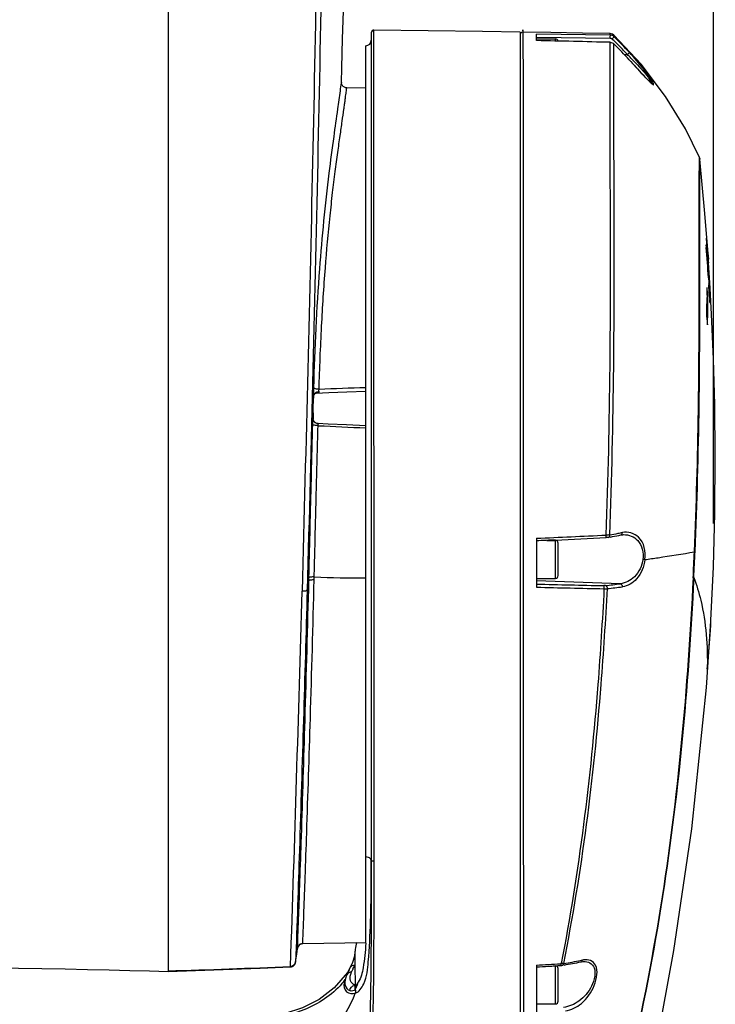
# Model space of a CAD drawing. Header units: millimetres. Extents: x 5828 to 6704, y 123 to 421.
# Tile 215 of 256: x 6452.21 to 6458.63, y 240.87 to 249.95. Entities that reach past the tile are written whole.
import ezdxf

# ---------------------------------------------------------------- set-up
doc = ezdxf.new("R2010")
doc.units = ezdxf.units.MM
doc.layers.add('外形图', color=7, linetype='Continuous')
doc.layers.add('尺寸标注', color=7, linetype='Continuous')
doc.styles.add('微软雅黑', font='msyh.ttc', dxfattribs={"height": 1.5})
doc.dimstyles.new('尺寸标注_1_20比例', dxfattribs={"dimtxt": 1.5, "dimasz": 1.25, "dimexe": 0.5, "dimexo": 0.4, "dimgap": 0.5, "dimtad": 1, "dimdec": 1, "dimlfac": 20, "dimdsep": 46, "dimtxsty": '微软雅黑', "dimcen": 0.09, "dimadec": 0, "dimazin": 0, "dimtp": 0.01, "dimtm": 0.01, "dimtfac": 1, "dimtdec": 1, "dimtofl": 0, "dimtmove": 0, "dimatfit": 3, "dimfxl": 1, "dimtolj": 1, "dimarcsym": 0})

# ---------------------------------------------------------------- blocks, each defined once
blk = doc.blocks.new('*D1095')
at = {"layer": 'Defpoints', "color": 0}
for p in [(6458.6099, 287.4405), (6445.5413, 244.9578), (6458.6099, 244.9009)]:
    blk.add_point(p, dxfattribs=at)
at = {"layer": '尺寸标注', "color": 0, "lineweight": -2}
for p, q in [((6445.5413, 245.3578), (6445.5413, 287.9405)), ((6458.6099, 245.3009), (6458.6099, 287.9405)), ((6446.7913, 287.4405), (6457.3599, 287.4405))]:
    blk.add_line(p, q, dxfattribs=at)
at = {"layer": '尺寸标注', "color": 0}
for points in [[(6446.7913, 287.6488), (6446.7913, 287.2322), (6445.5413, 287.4405)], [(6457.3599, 287.2322), (6457.3599, 287.6488), (6458.6099, 287.4405)]]:
    blk.add_solid(points, dxfattribs=at)
at = {"layer": '尺寸标注', "color": 0, "insert": (6451.8537, 288.7121), "char_height": 1.5, "attachment_point": 5, "style": '微软雅黑'}
blk.add_mtext('\\A1;{\\fAlibaba PuHuiTi 3.0 55 Regular|b0|i0|c134|p18;260}', dxfattribs=at)

msp = doc.modelspace()

# ---------------------------------------------------------------- linework, layer by layer
at = {"layer": '外形图', "linetype": 'ByBlock'}
for p, q in [((6453.5766, 267.1907), (6453.5766, 241.1694)), ((6455.4516, 249.825), (6455.4515, 242.012)), ((6455.478, 242.1849), (6455.4769, 249.85)), ((6456.8266, 249.8323), (6456.8266, 237.5193)), ((6457.1094, 249.828), (6456.852, 249.8319)), ((6457.6569, 249.8048), (6456.9766, 249.8142)), ((6456.9766, 249.7541), (6456.9766, 249.8141)), ((6456.9766, 249.7858), (6457.6573, 249.7765)), ((6456.9766, 249.7693), (6457.1516, 249.7693)), ((6457.1516, 249.7505), (6457.1516, 249.7693)), ((6457.6566, 249.7382), (6457.6565, 249.7377)), ((6457.6569, 249.8047), (6457.657, 249.8189)), ((6457.6762, 249.8147), (6457.657, 249.8189)), ((6457.691, 249.8047), (6457.6762, 249.8147)), ((6457.6909, 249.7907), (6457.691, 249.8048)), ((6457.9408, 249.5359), (6457.691, 249.8048)), ((6455.4016, 241.4287), (6455.4016, 249.7069)), ((6457.6906, 249.7238), (6457.6906, 249.7235)), ((6457.7873, 249.6251), (6457.8154, 249.6252)), ((6457.8321, 249.5769), (6457.8321, 249.5765)), ((6457.8781, 249.5264), (6457.8321, 249.5769)), ((6457.9283, 249.4717), (6457.8781, 249.5264)), ((6458.1671, 249.237), (6457.9408, 249.5359)), ((6455.1765, 249.3641), (6455.1763, 249.3675)), ((6455.4016, 249.3153), (6455.2254, 249.3184)), ((6458.4795, 248.6653), (6458.4796, 248.6761)), ((6458.5306, 248.1598), (6458.4837, 248.661)), ((6458.5591, 247.7884), (6458.5306, 248.1598)), ((6458.5437, 247.9311), (6458.5433, 247.9259)), ((6458.5443, 247.847), (6458.5424, 247.8688)), ((6458.5497, 247.851), (6458.547, 247.8511)), ((6458.5503, 247.8697), (6458.5501, 247.8719)), ((6458.5534, 247.7614), (6458.5535, 247.7592)), ((6458.5535, 247.7594), (6458.5554, 247.7594)), ((6458.5535, 247.7592), (6458.5544, 247.7476)), ((6458.5544, 247.7476), (6458.5548, 247.7515)), ((6458.5585, 247.7961), (6458.5586, 247.7944)), ((6458.5586, 247.7944), (6458.5605, 247.7674)), ((6458.5609, 247.7267), (6458.5601, 247.7389)), ((6458.5605, 247.7674), (6458.5624, 247.7387)), ((6458.5612, 247.7026), (6458.5618, 247.6913)), ((6458.5644, 247.7102), (6458.5649, 247.7033)), ((6458.5729, 247.5648), (6458.5649, 247.7033)), ((6458.5639, 247.5672), (6458.564, 247.5654)), ((6458.564, 247.5655), (6458.5663, 247.5656)), ((6458.564, 247.5654), (6458.5661, 247.5372)), ((6458.5691, 247.5651), (6458.5707, 247.5378)), ((6458.5722, 247.538), (6458.5711, 247.5577)), ((6458.5672, 247.4785), (6458.5656, 247.4988)), ((6458.5661, 247.5372), (6458.5679, 247.5119)), ((6458.5707, 247.5378), (6458.5713, 247.5265)), ((6458.5713, 247.5265), (6458.5715, 247.5231)), ((6458.5715, 247.5231), (6458.5729, 247.4999)), ((6458.5731, 247.523), (6458.5722, 247.538)), ((6458.5741, 247.4795), (6458.5778, 247.4794)), ((6458.5748, 247.4681), (6458.5749, 247.4653)), ((6458.5778, 247.4794), (6458.5761, 247.5079)), ((6458.5784, 247.4548), (6458.5778, 247.4794)), ((6458.5921, 247.2317), (6458.5784, 247.4683)), ((6458.5502, 247.4052), (6458.5575, 247.4052)), ((6458.5503, 247.4052), (6458.5502, 247.3846)), ((6458.5682, 247.4267), (6458.572, 247.4268)), ((6458.5683, 247.4262), (6458.5688, 247.4196)), ((6458.5772, 247.427), (6458.5786, 247.4058)), ((6458.556, 247.203), (6458.5563, 247.2211)), ((6454.9223, 246.4825), (6454.9226, 246.486)), ((6454.9235, 246.4868), (6454.9244, 246.4888)), ((6454.9426, 246.5036), (6454.9428, 246.5037)), ((6454.9163, 246.2639), (6454.9163, 246.266)), ((6454.9165, 246.2646), (6454.9164, 246.266)), ((6454.917, 246.2599), (6454.9165, 246.2646)), ((6457.6202, 245.1934), (6457.6179, 245.1933)), ((6457.7546, 245.1943), (6457.7548, 245.1944)), ((6456.9766, 245.164), (6456.9766, 244.7131)), ((6457.0722, 245.1443), (6457.1516, 245.1443)), ((6457.1516, 244.7943), (6457.1516, 245.1443)), ((6457.1766, 244.8193), (6457.1766, 245.1193)), ((6457.6564, 245.175), (6457.6387, 245.1717)), ((6454.8759, 244.7738), (6454.8766, 244.8015)), ((6456.9766, 244.7943), (6457.1516, 244.7943)), ((6457.7502, 244.7446), (6456.9766, 244.7713)), ((6458.586, 244.3984), (6458.5864, 244.4042)), ((6454.7638, 241.3282), (6454.7704, 241.3794)), ((6454.7704, 241.3795), (6454.7709, 241.3823)), ((6454.7704, 241.3794), (6454.7706, 241.3823)), ((6454.7709, 241.3823), (6454.7717, 241.3861)), ((6454.8193, 241.4256), (6455.4016, 241.4368)), ((6454.8193, 241.4257), (6455.4016, 241.4368)), ((6454.7539, 241.2543), (6454.7638, 241.3282)), ((6455.3017, 241.3556), (6455.3015, 241.3513)), ((6454.7068, 241.2155), (6454.7067, 241.211)), ((6454.7541, 241.2587), (6454.7539, 241.2543)), ((6455.2563, 241.2046), (6455.2319, 241.1582)), ((6455.2474, 241.1829), (6455.2579, 241.2041)), ((6455.279, 241.2521), (6455.2579, 241.2041)), ((6455.3016, 241.2301), (6455.3017, 241.038)), ((6456.9766, 241.2268), (6456.9766, 240.7929)), ((6457.13, 241.2193), (6457.1516, 241.2193)), ((6457.1516, 240.8693), (6457.1516, 241.2193)), ((6457.2038, 241.2406), (6457.1992, 241.2404)), ((6457.2002, 241.2238), (6457.2111, 241.2248)), ((6457.2127, 241.2406), (6457.2038, 241.2406)), ((6457.2111, 241.2248), (6457.2152, 241.2254)), ((6457.2305, 241.2281), (6457.2151, 241.2254)), ((6457.2151, 241.2254), (6457.2152, 241.2254)), ((6457.4077, 241.2594), (6457.4097, 241.2594)), ((6453.5766, 241.1746), (6453.5766, 241.1755)), ((6455.2238, 241.1335), (6455.2146, 241.1042)), ((6455.2251, 241.1368), (6455.2238, 241.1335)), ((6457.1766, 240.8943), (6457.1766, 241.1943)), ((6455.202, 241.0658), (6455.2019, 241.0652)), ((6455.2086, 241.0676), (6455.2086, 241.067)), ((6455.2134, 241.0974), (6455.2116, 241.0946)), ((6455.3012, 241.0301), (6455.3002, 241.0208)), ((6455.3002, 241.0293), (6455.3012, 241.0301)), ((6456.9766, 240.8693), (6457.1516, 240.8693))]:
    msp.add_line(p, q, dxfattribs=at)
for points in [[(6455.1763, 249.3675), (6455.1801, 249.5042), (6455.1877, 249.7687), (6455.1955, 250.0256)], [(6455.4769, 249.85), (6455.4696, 249.849), (6455.4603, 249.8439), (6455.4539, 249.8354), (6455.4516, 249.825)], [(6456.8266, 249.8323), (6456.4783, 249.8374), (6455.4769, 249.85)], [(6456.852, 249.8319), (6456.8484, 249.8317), (6456.8373, 249.8274), (6456.8295, 249.8185)], [(6457.6569, 249.8189), (6457.3994, 249.8233), (6457.1094, 249.828)], [(6457.6566, 249.7382), (6457.4459, 249.7434), (6457.2025, 249.7493), (6456.9766, 249.7545)], [(6457.6573, 249.7765), (6457.6632, 249.7757), (6457.6691, 249.7733), (6457.6743, 249.7694)], [(6458.0432, 249.3559), (6458.0429, 249.3561), (6458.0391, 249.359), (6458.0325, 249.3645), (6458.0237, 249.3725), (6458.0129, 249.3829), (6458.0002, 249.3956), (6457.9855, 249.4108), (6457.9686, 249.4285), (6457.9496, 249.4487), (6457.9283, 249.4717)], [(6455.2254, 249.3184), (6455.2222, 249.3186), (6455.2157, 249.3195), (6455.2094, 249.3213), (6455.2035, 249.3239), (6455.1981, 249.3271), (6455.1934, 249.3307), (6455.1893, 249.3347), (6455.186, 249.3388), (6455.1833, 249.3428), (6455.1812, 249.3467), (6455.1797, 249.3502), (6455.1786, 249.3533), (6455.1779, 249.3559), (6455.1773, 249.3582), (6455.177, 249.3602), (6455.1767, 249.3618), (6455.1766, 249.3631), (6455.1765, 249.3641)], [(6458.4796, 248.6761), (6458.3498, 248.9387), (6458.1671, 249.237)], [(6458.4836, 248.661), (6458.4834, 248.663), (6458.4823, 248.6683), (6458.4804, 248.6742), (6458.4796, 248.6761)], [(6458.5864, 244.4042), (6458.6099, 244.9009), (6458.6229, 245.3962), (6458.6263, 245.9198), (6458.6207, 246.3983), (6458.6094, 246.8152), (6458.5921, 247.2317)], [(6454.9158, 246.3193), (6454.9158, 246.3355), (6454.916, 246.3551), (6454.9164, 246.3744), (6454.917, 246.3934), (6454.9177, 246.4118), (6454.9186, 246.4296), (6454.9196, 246.4466), (6454.9208, 246.4627), (6454.922, 246.4777), (6454.9225, 246.4825)], [(6454.9225, 246.4825), (6454.9226, 246.4834), (6454.923, 246.4849), (6454.9235, 246.4868)], [(6454.9244, 246.4888), (6454.9255, 246.4909), (6454.9269, 246.4931), (6454.9286, 246.4952), (6454.9305, 246.4972), (6454.9327, 246.4991), (6454.9351, 246.5007), (6454.9374, 246.502), (6454.9396, 246.5029), (6454.9412, 246.5034), (6454.9423, 246.5036), (6454.9426, 246.5036)], [(6454.9428, 246.5037), (6455.059, 246.508), (6455.227, 246.5141), (6455.4016, 246.5201)], [(6454.9164, 246.266), (6454.916, 246.2856), (6454.9158, 246.304), (6454.9158, 246.3193)], [(6454.9592, 246.222), (6454.9577, 246.2221), (6454.9534, 246.2227), (6454.9488, 246.2238), (6454.944, 246.2256), (6454.9392, 246.228), (6454.9346, 246.2311), (6454.9302, 246.2349), (6454.9262, 246.2393), (6454.9228, 246.2442), (6454.9201, 246.2494), (6454.9182, 246.2548), (6454.917, 246.2599)], [(6455.4016, 246.2018), (6455.224, 246.2097), (6455.0528, 246.2176), (6454.9592, 246.222)], [(6457.7546, 245.1943), (6457.7743, 245.1971), (6457.7802, 245.1974)], [(6457.6387, 245.1716), (6457.6323, 245.1706), (6457.6257, 245.1699), (6457.6191, 245.1695)], [(6457.6133, 244.7276), (6457.6089, 244.7272), (6457.6034, 244.727), (6457.5974, 244.727)], [(6457.5818, 238.2317), (6457.7664, 238.9929), (6458.0408, 240.253), (6458.245, 241.3627), (6458.4094, 242.4842), (6458.544, 243.788), (6458.586, 244.3984)], [(6454.7717, 241.3861), (6454.7729, 241.3904), (6454.7746, 241.3946), (6454.7766, 241.3988), (6454.779, 241.4029), (6454.7819, 241.4069), (6454.7853, 241.4107), (6454.789, 241.4142), (6454.7932, 241.4173), (6454.7977, 241.42), (6454.8025, 241.4222), (6454.8073, 241.4239), (6454.8122, 241.425), (6454.8172, 241.4255), (6454.8193, 241.4256)], [(6455.3016, 241.3513), (6455.2961, 241.3081), (6455.279, 241.2521)], [(6451.9766, 241.2042), (6452.1961, 241.2001), (6452.413, 241.1959), (6452.6258, 241.1916), (6452.833, 241.1872), (6453.0332, 241.1827), (6453.2249, 241.1782), (6453.4065, 241.1737), (6453.5766, 241.1693)], [(6453.5766, 241.1693), (6453.999, 241.1823), (6454.4257, 241.1986), (6454.7067, 241.211)], [(6454.7067, 241.211), (6454.7085, 241.2112), (6454.7115, 241.2115), (6454.7144, 241.212), (6454.7172, 241.2127), (6454.7199, 241.2135), (6454.7225, 241.2144), (6454.7249, 241.2154), (6454.7273, 241.2166), (6454.7296, 241.2178), (6454.7318, 241.2192), (6454.7338, 241.2206), (6454.7358, 241.2221), (6454.7376, 241.2237), (6454.7393, 241.2253), (6454.741, 241.227), (6454.7425, 241.2287), (6454.7439, 241.2304), (6454.7452, 241.2322), (6454.7465, 241.234), (6454.7476, 241.2359), (6454.7486, 241.2377), (6454.7495, 241.2395), (6454.7503, 241.2414), (6454.7511, 241.2432), (6454.7517, 241.245), (6454.7523, 241.2468), (6454.7528, 241.2485), (6454.7532, 241.2502), (6454.7535, 241.2518), (6454.7537, 241.2531), (6454.7539, 241.2543)], [(6457.228, 241.2417), (6457.2208, 241.241), (6457.2127, 241.2406)], [(6457.3861, 241.2566), (6457.3903, 241.2574), (6457.4077, 241.2594)], [(6455.2319, 241.1582), (6455.1108, 241.0161), (6454.9707, 240.9109), (6454.8159, 240.8341), (6454.6487, 240.7784), (6454.4687, 240.7382), (6454.2761, 240.7099), (6454.0693, 240.6903), (6453.8485, 240.6768), (6453.616, 240.667), (6453.5766, 240.6656)], [(6455.2474, 241.1829), (6455.2342, 241.156), (6455.2251, 241.1368)], [(6455.2146, 241.1042), (6455.2089, 241.0714), (6455.2086, 241.067)], [(6455.3002, 241.0208), (6455.3011, 241.0114), (6455.3038, 241.0025)]]:
    msp.add_lwpolyline(points, dxfattribs=at)
for centre, radius, start, end in [((6455.4016, 249.757), 0.05, 270, 0), ((6451.8129, 21.0492), 228.7632, 88.53625, 88.706556), ((6457.1516, 249.7443), 0.025, 13.19571, 90), ((6455.1776, 247.1849), 3.5935, 45.29469, 45.98997), ((6455.1771, 247.1885), 3.618, 42.77107, 45.98902), ((6455.1773, 247.1846), 3.5939, 44.93874, 45.2947), ((6455.1159, 247.1027), 3.6741, 42.33059, 45.51167), ((6455.1159, 247.1024), 3.6741, 42.33062, 45.51171), ((6455.1789, 247.1862), 3.5917, 42.77134, 44.9386), ((6456.1668, 247.933), 2.3625, 44.62946, 45.74665), ((6457.915, 249.2951), 0.154, 26.78436, 27.2993), ((6436.126, 245.9079), 22.4992, 4.22913, 4.94343), ((6436.0296, 245.9409), 22.5952, 4.12323, 4.83905), ((6463.5423, 248.1814), 5.0063, 183.62738, 183.99576), ((6455.5967, 247.6239), 2.9638, 4.79877, 5.4264), ((6470.2401, 248.6493), 11.7204, 183.99559, 184.34452), ((6453.1026, 247.4106), 5.467, 4.63068, 4.81634), ((6457.1964, 247.7097), 1.361, 4.80659, 5.48345), ((6451.9861, 247.3202), 6.5871, 4.42979, 4.63088), ((6454.6347, 247.4965), 3.9316, 4.00689, 4.77439), ((6452.4155, 247.3328), 6.1568, 3.78432, 4.08381), ((6450.3701, 247.1992), 8.2065, 3.51715, 3.77257), ((6457.8523, 247.7391), 0.7084, 3.47203, 3.98328), ((6451.4005, 247.259), 7.178, 3.60429, 3.83244), ((6447.3005, 246.9787), 11.2852, 3.53482, 3.80035), ((6424.4046, 245.6545), 34.218, 3.20076, 3.41249), ((6434.1526, 246.191), 24.4567, 3.20355, 3.47778), ((6444.9404, 246.582), 13.6614, 4.01043, 4.12865), ((6452.4818, 247.1385), 6.1055, 3.74869, 4.00326), ((6449.2564, 247.4554), 9.294, 359.69069, 0.13452), ((6457.6372, 247.4966), 0.9283, 358.20276, 358.78496), ((6468.5929, 248.2039), 10.0548, 184.19996, 184.43611), ((6454.2802, 247.205), 4.2987, 3.77999, 4.09378), ((6449.0136, 246.8679), 9.5782, 3.87367, 4.00834), ((6455.554, 247.2894), 3.0221, 3.37523, 3.77474), ((6451.5217, 247.0366), 7.0644, 3.50817, 3.88294), ((6453.4638, 247.1557), 5.1187, 3.06895, 3.50817), ((6448.4799, 246.8766), 10.1159, 3.57784, 3.74699), ((6450.1656, 247.4474), 8.3848, 358.33085, 359.57069), ((6449.4659, 247.3728), 9.0917, 359.04357, 0.20417), ((6456.6608, 247.4235), 1.9178, 0.20174, 0.9358), ((6456.7328, 247.4238), 1.8458, 359.44209, 0.20172), ((6450.3598, 247.3588), 8.1977, 358.40881, 358.91089), ((6454.9373, 246.6472), 0.1436, 272.18744, 272.84696), ((6458.8356, 144.962), 101.6486, 91.935946, 92.179415), ((6457.2522, 246.3199), 2.3366, 180.01294, 181.32154), ((6454.9684, 246.2748), 0.0559, 258.82545, 265.12785), ((6459.8211, 347.5062), 101.4206, 267.253165, 267.502532), ((6450.8602, 385.4481), 140.4175, 272.496536, 272.758488), ((6455.8523, 254.7184), 9.6922, 280.70436, 281.17166), ((6455.903, 254.3661), 9.3568, 280.93496, 281.41355), ((6455.8763, 254.5963), 9.5677, 281.17267, 281.29853), ((6455.9399, 254.2778), 9.2429, 281.29861, 281.41234), ((6450.8877, 384.8133), 139.8059, 272.567907, 272.759737), ((6457.1516, 245.1193), 0.025, 0, 90), ((6455.8031, 254.8802), 9.8806, 280.81112, 280.93815), ((6419.4578, 246.7377), 39.0124, 357.15296, 357.50464), ((6419.1062, 246.7704), 39.3707, 357.13494, 357.48158), ((6457.2702, 238.7553), 6.2522, 83.50845, 83.68681), ((6442.5876, 246.8368), 12.4604, 350.04037, 350.46998), ((6455.3304, 254.8027), 10.0042, 267.67992, 270.40822), ((6460.269, 373.5331), 128.8338, 268.535623, 268.81177), ((6457.1516, 244.8193), 0.025, 270, 0), ((6456.6256, 253.2426), 8.5721, 276.61619, 277.53836), ((5962.4779, 258.0538), 492.5168, 358.040782, 358.44353), ((6460.3824, 376.2614), 131.5924, 268.516966, 268.788045), ((6456.6189, 253.3845), 8.7439, 276.64498, 277.55465), ((6413.3005, 242.1824), 42.1511, 359.76046, 0.01187), ((6454.8273, 241.3722), 0.0573, 166.24067, 172.72945), ((6454.8201, 241.3757), 0.05, 94.64399, 172.39954), ((6454.8202, 241.3756), 0.0501, 92.47555, 94.67818), ((6454.8202, 241.3757), 0.05, 91.10355, 92.47544), ((6454.8203, 241.3759), 0.0497, 91.21068, 92.64131), ((6452.1084, 297.2567), 56.1014, 271.49963, 272.65465), ((6454.7045, 241.2655), 0.05, 272.62362, 352.23703), ((6450.7334, 345.6841), 104.6437, 273.420422, 273.542487), ((6450.5138, 346.3996), 105.3881, 273.515836, 273.637603), ((6457.1516, 241.1943), 0.025, 0, 90), ((6455.9582, 248.6718), 7.5378, 279.69846, 280.90189), ((6455.982, 248.4643), 7.3432, 279.78968, 281.02426), ((6456.1626, 247.5884), 6.4353, 280.93926, 281.08526), ((6457.4428, 241.0314), 0.2455, 97.80102, 100.07935), ((6457.0446, 240.3211), 1.9651, 153.70724, 153.85958), ((6454.5858, 241.5589), 0.7792, 321.81637, 323.43011), ((6456.3312, 240.558), 1.2415, 154.22314, 154.38919), ((6455.3027, 240.9936), 0.0462, 91.1823, 94.2842), ((6455.2744, 241.0239), 0.0362, 323.97027, 337.34456), ((6457.1516, 240.8943), 0.025, 270, 0)]:
    msp.add_arc(centre, radius, start, end, dxfattribs=at)
for points, knots in [([(6455.0832, 261.1674), (6455.0654, 260.9943), (6455.0475, 260.6461), (6455.0519, 260.124), (6455.0477, 259.6019), (6455.0452, 259.08), (6455.0431, 258.5582), (6455.0376, 257.8631), (6455.0319, 256.995), (6455.0229, 255.9546), (6455.0089, 254.5721), (6454.9872, 252.8527), (6454.954, 250.8012), (6454.9005, 248.0774), (6454.8495, 246.0375), (6454.813, 244.6759)], [0, 0, 0, 0, 0.031652, 0.063311, 0.094964, 0.126609, 0.158243, 0.189862, 0.253043, 0.316127, 0.379096, 0.504509, 0.62887, 0.752266, 1, 1, 1, 1]), ([(6455.1175, 261.1638), (6455.1009, 260.9907), (6455.0857, 260.6427), (6455.0921, 260.1209), (6455.0889, 259.5991), (6455.0877, 259.0775), (6455.0864, 258.556), (6455.0817, 257.8613), (6455.0769, 256.9937), (6455.0684, 255.9539), (6455.055, 254.5721), (6455.0338, 252.8536), (6455.001, 250.8031), (6454.948, 248.0809), (6454.8971, 246.0423), (6454.8603, 244.6817)], [0, 0, 0, 0, 0.031649, 0.063305, 0.094957, 0.126603, 0.158237, 0.189856, 0.253039, 0.316125, 0.379095, 0.504514, 0.628888, 0.752299, 1, 1, 1, 1]), ([(6456.852, 249.8319), (6456.8498, 249.9251), (6456.8552, 249.1166), (6456.8506, 248.7487), (6456.8533, 247.3532), (6456.8526, 245.4902), (6456.8531, 242.8785), (6456.8568, 240.8348), (6456.8592, 239.8178)], [0, 0, 0, 0, 0.027921, 0.108897, 0.232659, 0.383801, 0.695318, 1, 1, 1, 1]), ([(6457.6202, 245.1934), (6457.6384, 245.7115), (6457.6716, 247.2263), (6457.6525, 248.7412), (6457.6565, 249.7377)], [0, 0, 0, 0, 0.342208, 1, 1, 1, 1]), ([(6457.6573, 249.7765), (6457.6574, 249.7826), (6457.6565, 249.7918), (6457.6582, 249.8018), (6457.6569, 249.8048)], [0, 0, 0, 0, 0.64539, 1, 1, 1, 1]), ([(6457.6743, 249.7695), (6457.6784, 249.7736), (6457.6823, 249.7804), (6457.692, 249.7877), (6457.6909, 249.7907)], [0, 0, 0, 0, 0.651565, 1, 1, 1, 1]), ([(6457.6525, 245.1949), (6457.6713, 245.7108), (6457.7057, 247.2203), (6457.6875, 248.7301), (6457.6906, 249.7235)], [0, 0, 0, 0, 0.34198, 1, 1, 1, 1]), ([(6457.8157, 249.6255), (6457.8201, 249.6295), (6457.8245, 249.6356), (6457.834, 249.6428), (6457.833, 249.6454)], [0, 0, 0, 0, 0.679996, 1, 1, 1, 1]), ([(6458.0518, 249.3657), (6458.0286, 249.4106), (6457.9549, 249.5048), (6457.8791, 249.5955), (6457.833, 249.6454)], [0, 0, 0, 0, 0.426325, 1, 1, 1, 1]), ([(6457.8319, 249.5764), (6457.8516, 249.5549), (6457.9183, 249.4824), (6457.9828, 249.4072), (6458.0349, 249.3613)], [0, 0, 0, 0, 0.295526, 1, 1, 1, 1]), ([(6457.8481, 249.5928), (6457.8682, 249.5725), (6457.9333, 249.5025), (6458.0004, 249.4318), (6458.0333, 249.3731)], [0, 0, 0, 0, 0.297974, 1, 1, 1, 1]), ([(6455.1756, 249.3657), (6455.1758, 249.367), (6455.1763, 249.3719), (6455.1764, 249.368), (6455.1763, 249.3672)], [0, 0, 0, 0, 0.619686, 1, 1, 1, 1]), ([(6458.0333, 249.3731), (6458.0348, 249.3703), (6458.0371, 249.3659), (6458.0389, 249.361), (6458.0387, 249.3592)], [0, 0, 0, 0, 0.636976, 1, 1, 1, 1]), ([(6454.9212, 246.5516), (6454.9322, 246.9175), (6454.9632, 247.5792), (6455.0383, 248.3512), (6455.104, 248.842), (6455.1399, 249.0946), (6455.163, 249.26), (6455.1722, 249.3408), (6455.1756, 249.3657)], [0, 0, 0, 0, 0.388376, 0.702651, 0.822714, 0.913767, 0.973359, 1, 1, 1, 1]), ([(6454.97, 246.5371), (6454.9759, 246.7313), (6454.9906, 247.1049), (6455.0246, 247.6385), (6455.0614, 248.0491), (6455.0944, 248.3455), (6455.1184, 248.5407), (6455.1419, 248.7161), (6455.1636, 248.8704), (6455.1826, 249.0028), (6455.1964, 249.099), (6455.2054, 249.1643), (6455.2108, 249.2045), (6455.2152, 249.2385), (6455.2187, 249.2665), (6455.2215, 249.2882), (6455.2231, 249.3026), (6455.2243, 249.3108), (6455.2246, 249.315), (6455.2253, 249.3168), (6455.2251, 249.3184), (6455.2254, 249.3184)], [0, 0, 0, 0, 0.208536, 0.401364, 0.573778, 0.650959, 0.721499, 0.784943, 0.840834, 0.888794, 0.928487, 0.945125, 0.959618, 0.971923, 0.981998, 0.989849, 0.995482, 0.997457, 0.998866, 0.999711, 1, 1, 1, 1]), ([(6458.0349, 249.3613), (6458.0413, 249.3557), (6458.062, 249.3356), (6458.0551, 249.3592), (6458.0524, 249.3645)], [0, 0, 0, 0, 0.590075, 1, 1, 1, 1]), ([(6458.4331, 245.0391), (6458.4516, 245.4719), (6458.4857, 246.6805), (6458.4748, 247.8896), (6458.4795, 248.6653)], [0, 0, 0, 0, 0.358282, 1, 1, 1, 1]), ([(6458.4389, 245.0404), (6458.4586, 245.4925), (6458.4818, 246.3317), (6458.4837, 247.3524), (6458.4847, 247.9798), (6458.4817, 248.3766), (6458.4866, 248.4759), (6458.4813, 248.6845), (6458.4836, 248.661)], [0, 0, 0, 0, 0.374925, 0.700938, 0.827498, 0.921993, 0.980415, 1, 1, 1, 1]), ([(6458.5433, 247.9259), (6458.5433, 247.923), (6458.5437, 247.9026), (6458.5449, 247.8822), (6458.546, 247.8647)], [0, 0, 0, 0, 0.141781, 1, 1, 1, 1]), ([(6458.5472, 247.9042), (6458.5465, 247.9112), (6458.5433, 247.9168), (6458.5458, 247.9312), (6458.5437, 247.9312)], [0, 0, 0, 0, 0.769993, 1, 1, 1, 1]), ([(6458.5424, 247.8688), (6458.5423, 247.8651), (6458.542, 247.8578), (6458.5416, 247.8504), (6458.5414, 247.8467)], [0, 0, 0, 0, 0.499856, 1, 1, 1, 1]), ([(6458.5505, 247.829), (6458.5502, 247.8341), (6458.5499, 247.8416), (6458.5493, 247.8491), (6458.5495, 247.8514)], [0, 0, 0, 0, 0.679572, 1, 1, 1, 1]), ([(6458.5495, 247.8514), (6458.5495, 247.8516), (6458.5495, 247.8517), (6458.5496, 247.8518), (6458.5497, 247.8518)], [0, 0, 0, 0, 0.809387, 1, 1, 1, 1]), ([(6458.5497, 247.8518), (6458.5503, 247.8509), (6458.55, 247.8465), (6458.5509, 247.8427), (6458.5512, 247.8397)], [0, 0, 0, 0, 0.276318, 1, 1, 1, 1]), ([(6458.5548, 247.7515), (6458.5549, 247.7528), (6458.5551, 247.7554), (6458.5553, 247.758), (6458.5554, 247.7594)], [0, 0, 0, 0, 0.500101, 1, 1, 1, 1]), ([(6458.5656, 247.4988), (6458.5656, 247.4952), (6458.5655, 247.4879), (6458.5654, 247.4806), (6458.5653, 247.4769)], [0, 0, 0, 0, 0.49999, 1, 1, 1, 1]), ([(6458.5695, 247.4483), (6458.5691, 247.453), (6458.5683, 247.4631), (6458.5676, 247.4732), (6458.5672, 247.4785)], [0, 0, 0, 0, 0.473426, 1, 1, 1, 1]), ([(6458.5708, 247.4674), (6458.5712, 247.4615), (6458.5718, 247.4513), (6458.5722, 247.4411), (6458.5723, 247.4369)], [0, 0, 0, 0, 0.579441, 1, 1, 1, 1]), ([(6458.5729, 247.4999), (6458.5732, 247.4946), (6458.5738, 247.484), (6458.5744, 247.4735), (6458.5748, 247.4681)], [0, 0, 0, 0, 0.49585, 1, 1, 1, 1]), ([(6458.5688, 247.4196), (6458.5703, 247.3999), (6458.5799, 247.3818), (6458.57, 247.3402), (6458.577, 247.3395)], [0, 0, 0, 0, 0.736739, 1, 1, 1, 1]), ([(6458.572, 247.4271), (6458.5705, 247.4282), (6458.572, 247.4369), (6458.57, 247.443), (6458.5695, 247.4483)], [0, 0, 0, 0, 0.261778, 1, 1, 1, 1]), ([(6458.577, 247.3395), (6458.5843, 247.3388), (6458.5681, 247.3894), (6458.5763, 247.407), (6458.5751, 247.4297)], [0, 0, 0, 0, 0.243822, 1, 1, 1, 1]), ([(6458.5723, 247.4369), (6458.5723, 247.4344), (6458.5719, 247.4331), (6458.5726, 247.4266), (6458.572, 247.4271)], [0, 0, 0, 0, 0.759664, 1, 1, 1, 1]), ([(6454.9156, 246.3193), (6454.9156, 246.3342), (6454.9162, 246.3886), (6454.9184, 246.4431), (6454.9223, 246.4825)], [0, 0, 0, 0, 0.272605, 1, 1, 1, 1]), ([(6454.9226, 246.486), (6454.9222, 246.491), (6454.9208, 246.5128), (6454.9207, 246.5347), (6454.9212, 246.5516)], [0, 0, 0, 0, 0.229119, 1, 1, 1, 1]), ([(6454.97, 246.5371), (6454.9589, 246.5374), (6454.9437, 246.5392), (6454.9275, 246.5451), (6454.922, 246.5493), (6454.9212, 246.5516)], [0, 0, 0, 0, 0.634844, 0.860093, 1, 1, 1, 1]), ([(6454.9225, 246.4825), (6454.9226, 246.483), (6454.9226, 246.4842), (6454.9226, 246.4854), (6454.9226, 246.486)], [0, 0, 0, 0, 0.481111, 1, 1, 1, 1]), ([(6454.9407, 246.507), (6454.9382, 246.5057), (6454.9303, 246.5009), (6454.9236, 246.4926), (6454.9226, 246.4861)], [0, 0, 0, 0, 0.295328, 1, 1, 1, 1]), ([(6454.9444, 246.5037), (6454.9486, 246.5039), (6454.9563, 246.505), (6454.9667, 246.5066), (6454.9706, 246.5131), (6454.97, 246.5152)], [0, 0, 0, 0, 0.408069, 0.781482, 1, 1, 1, 1]), ([(6454.97, 246.5152), (6454.9696, 246.5168), (6454.9686, 246.5241), (6454.969, 246.5315), (6454.97, 246.5371)], [0, 0, 0, 0, 0.229202, 1, 1, 1, 1]), ([(6454.8904, 245.3705), (6454.8922, 245.4412), (6454.8992, 245.722), (6454.9064, 246.0027), (6454.9119, 246.2128)], [0, 0, 0, 0, 0.251782, 1, 1, 1, 1]), ([(6454.9119, 246.2128), (6454.912, 246.2181), (6454.9127, 246.2352), (6454.9137, 246.2524), (6454.9163, 246.2639)], [0, 0, 0, 0, 0.309571, 1, 1, 1, 1]), ([(6454.9607, 246.2022), (6454.9497, 246.2025), (6454.9345, 246.2037), (6454.9187, 246.208), (6454.9128, 246.2109), (6454.9119, 246.2128)], [0, 0, 0, 0, 0.651584, 0.875306, 1, 1, 1, 1]), ([(6454.9163, 246.2639), (6454.9163, 246.2643), (6454.9164, 246.265), (6454.9164, 246.2657), (6454.9164, 246.2661)], [0, 0, 0, 0, 0.556091, 1, 1, 1, 1]), ([(6454.9576, 246.22), (6454.9469, 246.2221), (6454.9266, 246.2325), (6454.9168, 246.2536), (6454.9163, 246.2639)], [0, 0, 0, 0, 0.516739, 1, 1, 1, 1]), ([(6454.9393, 245.3693), (6454.941, 245.4392), (6454.9481, 245.7168), (6454.9553, 245.9944), (6454.9607, 246.2022)], [0, 0, 0, 0, 0.251775, 1, 1, 1, 1]), ([(6454.9637, 246.2191), (6454.9641, 246.2198), (6454.963, 246.2224), (6454.9605, 246.2219), (6454.9592, 246.222)], [0, 0, 0, 0, 0.353853, 1, 1, 1, 1]), ([(6454.9607, 246.2022), (6454.9607, 246.2039), (6454.9609, 246.2097), (6454.9616, 246.2157), (6454.9637, 246.2191)], [0, 0, 0, 0, 0.30819, 1, 1, 1, 1]), ([(6454.8766, 244.8015), (6454.8777, 244.8487), (6454.8823, 245.0384), (6454.8869, 245.2281), (6454.8904, 245.3705)], [0, 0, 0, 0, 0.24887, 1, 1, 1, 1]), ([(6454.9254, 244.8067), (6454.9265, 244.8534), (6454.9311, 245.0409), (6454.9357, 245.2285), (6454.9393, 245.3693)], [0, 0, 0, 0, 0.248882, 1, 1, 1, 1]), ([(6457.6191, 245.1696), (6457.6211, 245.1714), (6457.6193, 245.181), (6457.6204, 245.1882), (6457.6202, 245.1934)], [0, 0, 0, 0, 0.34075, 1, 1, 1, 1]), ([(6457.6525, 245.1949), (6457.6476, 245.1944), (6457.6369, 245.1938), (6457.6261, 245.1935), (6457.6202, 245.1934)], [0, 0, 0, 0, 0.455568, 1, 1, 1, 1]), ([(6457.6387, 245.1719), (6457.6428, 245.1732), (6457.65, 245.1805), (6457.6528, 245.1899), (6457.6525, 245.1949)], [0, 0, 0, 0, 0.466935, 1, 1, 1, 1]), ([(6457.7547, 245.1944), (6457.7591, 245.1954), (6457.7674, 245.2023), (6457.769, 245.2124), (6457.7688, 245.2176)], [0, 0, 0, 0, 0.462422, 1, 1, 1, 1]), ([(6457.9769, 244.9674), (6457.9855, 245.0383), (6457.961, 245.1856), (6457.8197, 245.2269), (6457.7686, 245.2176)], [0, 0, 0, 0, 0.578935, 1, 1, 1, 1]), ([(6457.7802, 245.1974), (6457.827, 245.199), (6457.9422, 245.1526), (6457.9651, 245.029), (6457.9576, 244.9692)], [0, 0, 0, 0, 0.437203, 1, 1, 1, 1]), ([(6457.9769, 244.9674), (6458.0177, 244.973), (6458.1702, 244.9948), (6458.3221, 245.0199), (6458.4332, 245.0391)], [0, 0, 0, 0, 0.267695, 1, 1, 1, 1]), ([(6458.4331, 245.0391), (6458.4343, 245.0393), (6458.4362, 245.0396), (6458.4382, 245.0401), (6458.4389, 245.0404)], [0, 0, 0, 0, 0.604707, 1, 1, 1, 1]), ([(6457.9576, 244.9692), (6457.9502, 244.9102), (6457.9015, 244.8038), (6457.7981, 244.7501), (6457.7502, 244.7446)], [0, 0, 0, 0, 0.552602, 1, 1, 1, 1]), ([(6457.977, 244.9674), (6457.9698, 244.9029), (6457.9249, 244.7882), (6457.8178, 244.723), (6457.7684, 244.7165)], [0, 0, 0, 0, 0.565901, 1, 1, 1, 1]), ([(6454.7706, 241.3823), (6454.7723, 241.4139), (6454.7758, 241.5149), (6454.7838, 241.721), (6454.7947, 242.0333), (6454.8149, 242.6332), (6454.8437, 243.5576), (6454.8655, 244.3442), (6454.8761, 244.7738)], [0, 0, 0, 0, 0.02794, 0.089318, 0.182369, 0.304252, 0.620041, 1, 1, 1, 1]), ([(6454.8193, 241.4257), (6454.821, 241.4568), (6454.8245, 241.5566), (6454.8324, 241.7603), (6454.8433, 242.0691), (6454.8636, 242.6623), (6454.8924, 243.5764), (6454.9142, 244.3544), (6454.9248, 244.7792)], [0, 0, 0, 0, 0.0279, 0.089257, 0.182292, 0.304169, 0.619976, 1, 1, 1, 1]), ([(6454.9248, 244.7792), (6454.9139, 244.7795), (6454.8989, 244.7794), (6454.8832, 244.7767), (6454.8772, 244.7753), (6454.876, 244.7738)], [0, 0, 0, 0, 0.660721, 0.88381, 1, 1, 1, 1]), ([(6454.9254, 244.8067), (6454.9145, 244.8069), (6454.8995, 244.8068), (6454.8838, 244.8043), (6454.8778, 244.803), (6454.8766, 244.8015)], [0, 0, 0, 0, 0.661722, 0.884766, 1, 1, 1, 1]), ([(6458.4278, 244.8023), (6458.377, 243.7859), (6458.1909, 241.7196), (6457.7143, 239.693), (6457.3823, 238.6937)], [0, 0, 0, 0, 0.491489, 1, 1, 1, 1]), ([(6458.4221, 244.8), (6458.3708, 243.7843), (6458.1893, 241.7186), (6457.7099, 239.6944), (6457.3825, 238.6942)], [0, 0, 0, 0, 0.491452, 1, 1, 1, 1]), ([(6457.7502, 244.7446), (6457.7556, 244.7437), (6457.7661, 244.7352), (6457.7687, 244.7229), (6457.7684, 244.7165)], [0, 0, 0, 0, 0.460156, 1, 1, 1, 1]), ([(6458.422, 244.8), (6458.4232, 244.8003), (6458.4252, 244.8009), (6458.4271, 244.8018), (6458.4278, 244.8023)], [0, 0, 0, 0, 0.58782, 1, 1, 1, 1]), ([(6458.4278, 244.8024), (6458.4532, 244.7336), (6458.5363, 244.459), (6458.557, 244.1688), (6458.552, 243.956)], [0, 0, 0, 0, 0.256314, 1, 1, 1, 1]), ([(6454.8603, 244.6817), (6454.8385, 243.8838), (6454.8037, 242.7427), (6454.7665, 241.6018), (6454.7541, 241.2587)], [0, 0, 0, 0, 0.699243, 1, 1, 1, 1]), ([(6454.8603, 244.6817), (6454.8591, 244.6802), (6454.8534, 244.6786), (6454.838, 244.6759), (6454.8236, 244.6757), (6454.813, 244.6759)], [0, 0, 0, 0, 0.118447, 0.340899, 1, 1, 1, 1]), ([(6457.5991, 244.6984), (6457.5837, 244.4041), (6457.5119, 243.2459), (6457.369, 242.0906), (6457.2038, 241.2407)], [0, 0, 0, 0, 0.253966, 1, 1, 1, 1]), ([(6457.228, 241.2417), (6457.3964, 242.091), (6457.5422, 243.2464), (6457.6147, 244.4048), (6457.6307, 244.6993)], [0, 0, 0, 0, 0.745879, 1, 1, 1, 1]), ([(6457.5975, 244.727), (6457.5995, 244.7241), (6457.5982, 244.7136), (6457.5993, 244.7045), (6457.5991, 244.6984)], [0, 0, 0, 0, 0.370633, 1, 1, 1, 1]), ([(6457.5991, 244.6984), (6457.6048, 244.6983), (6457.6153, 244.6983), (6457.6259, 244.6988), (6457.6307, 244.6993)], [0, 0, 0, 0, 0.543124, 1, 1, 1, 1]), ([(6457.6133, 244.7276), (6457.6185, 244.7267), (6457.6272, 244.7168), (6457.631, 244.7056), (6457.6307, 244.6993)], [0, 0, 0, 0, 0.459419, 1, 1, 1, 1]), ([(6458.552, 243.956), (6458.5557, 243.996), (6458.5689, 244.1432), (6458.5797, 244.2907), (6458.5861, 244.3983)], [0, 0, 0, 0, 0.271057, 1, 1, 1, 1]), ([(6455.4016, 242.2273), (6455.4085, 242.2273), (6455.4297, 242.2251), (6455.4516, 242.2059), (6455.4516, 242.1911)], [0, 0, 0, 0, 0.317764, 1, 1, 1, 1]), ([(6453.5767, 237.9603), (6453.8035, 237.9865), (6454.1424, 238.0304), (6454.5881, 238.1234), (6454.9126, 238.2268), (6455.2062, 238.4319), (6455.332, 238.7676), (6455.3809, 239.1088), (6455.4172, 239.4529), (6455.4392, 239.7967), (6455.4595, 240.254), (6455.477, 241.05), (6455.4788, 241.7317), (6455.478, 242.1849)], [0, 0, 0, 0, 0.125037, 0.187056, 0.249021, 0.311465, 0.374729, 0.438016, 0.501076, 0.563963, 0.626702, 0.751753, 1, 1, 1, 1]), ([(6455.478, 242.1849), (6455.4719, 242.1848), (6455.4646, 242.1855), (6455.4516, 242.188), (6455.4516, 242.1911)], [0, 0, 0, 0, 0.661575, 1, 1, 1, 1]), ([(6455.4515, 242.012), (6455.451, 241.5744), (6455.4476, 240.9164), (6455.4265, 240.1482), (6455.4038, 239.7072), (6455.3796, 239.376), (6455.3403, 239.0457), (6455.2895, 238.72), (6455.1455, 238.4118), (6454.8594, 238.2348), (6454.5498, 238.1386), (6454.1211, 238.0506), (6453.7951, 238.007), (6453.5766, 237.9815)], [0, 0, 0, 0, 0.249548, 0.37519, 0.438193, 0.501308, 0.564538, 0.627713, 0.689575, 0.750821, 0.812521, 0.874599, 1, 1, 1, 1]), ([(6455.3038, 240.9681), (6455.3413, 240.9784), (6455.4083, 241.0847), (6455.4434, 241.4334), (6455.4501, 241.7569), (6455.4512, 242.0062)], [0, 0, 0, 0, 0.108529, 0.303079, 1, 1, 1, 1]), ([(6454.818, 241.4256), (6454.8056, 241.425), (6454.7838, 241.4145), (6454.7738, 241.3945), (6454.7716, 241.3858)], [0, 0, 0, 0, 0.580784, 1, 1, 1, 1]), ([(6455.4016, 241.4287), (6455.3968, 241.3533), (6455.3855, 241.2327), (6455.358, 241.1089), (6455.3323, 241.0695)], [0, 0, 0, 0, 0.616526, 1, 1, 1, 1]), ([(6455.3032, 241.3723), (6455.3028, 241.3695), (6455.3021, 241.3639), (6455.3018, 241.3583), (6455.3017, 241.3556)], [0, 0, 0, 0, 0.504176, 1, 1, 1, 1]), ([(6457.2002, 241.2238), (6457.2011, 241.2239), (6457.2026, 241.2268), (6457.2029, 241.2293), (6457.2032, 241.2311)], [0, 0, 0, 0, 0.319548, 1, 1, 1, 1]), ([(6457.2032, 241.2311), (6457.2034, 241.2326), (6457.2037, 241.2358), (6457.2038, 241.239), (6457.2038, 241.2406)], [0, 0, 0, 0, 0.478977, 1, 1, 1, 1]), ([(6457.2152, 241.2254), (6457.2185, 241.2261), (6457.2249, 241.2307), (6457.2274, 241.2378), (6457.228, 241.2417)], [0, 0, 0, 0, 0.454863, 1, 1, 1, 1]), ([(6457.4097, 241.2595), (6457.4298, 241.2602), (6457.4725, 241.2546), (6457.518, 241.1983), (6457.5172, 241.1166), (6457.4778, 241.0046), (6457.3833, 240.8905), (6457.2765, 240.8427), (6457.226, 240.8376)], [0, 0, 0, 0, 0.096093, 0.191769, 0.317159, 0.467735, 0.757155, 1, 1, 1, 1]), ([(6457.2429, 240.8046), (6457.2966, 240.812), (6457.4114, 240.8712), (6457.5041, 241.0061), (6457.5386, 241.1333), (6457.5327, 241.2227), (6457.477, 241.2778), (6457.431, 241.2776), (6457.4095, 241.2747)], [0, 0, 0, 0, 0.237238, 0.533877, 0.688459, 0.812344, 0.904977, 1, 1, 1, 1]), ([(6457.3862, 241.2567), (6457.3895, 241.2573), (6457.3963, 241.2618), (6457.3991, 241.2691), (6457.3998, 241.2732)], [0, 0, 0, 0, 0.452072, 1, 1, 1, 1]), ([(6455.3017, 241.0398), (6455.2836, 241.0477), (6455.2458, 241.0873), (6455.2603, 241.139), (6455.2697, 241.1646)], [0, 0, 0, 0, 0.42104, 1, 1, 1, 1]), ([(6455.2698, 241.1646), (6455.2715, 241.1682), (6455.275, 241.1757), (6455.2786, 241.1831), (6455.2805, 241.1868)], [0, 0, 0, 0, 0.489334, 1, 1, 1, 1]), ([(6455.1983, 241.0772), (6455.1103, 240.9653), (6454.8611, 240.7962), (6454.2957, 240.6807), (6453.8639, 240.6685), (6453.5766, 240.6599)], [0, 0, 0, 0, 0.248338, 0.498651, 1, 1, 1, 1]), ([(6455.2019, 241.0652), (6455.195, 241.0371), (6455.2083, 240.9657), (6455.2778, 240.9611), (6455.3039, 240.9682)], [0, 0, 0, 0, 0.516341, 1, 1, 1, 1]), ([(6455.2116, 241.0947), (6455.2096, 241.0897), (6455.2061, 241.0802), (6455.2032, 241.0704), (6455.202, 241.0658)], [0, 0, 0, 0, 0.527946, 1, 1, 1, 1]), ([(6455.2086, 241.067), (6455.2081, 241.0582), (6455.2093, 241.0275), (6455.2334, 241.0007), (6455.2531, 240.9922)], [0, 0, 0, 0, 0.29101, 1, 1, 1, 1]), ([(6455.3017, 241.038), (6455.3006, 241.036), (6455.299, 241.034), (6455.2994, 241.0293), (6455.3002, 241.0293)], [0, 0, 0, 0, 0.747043, 1, 1, 1, 1]), ([(6455.3012, 241.0301), (6455.3013, 241.0303), (6455.3015, 241.0308), (6455.3016, 241.0313), (6455.3017, 241.0317)], [0, 0, 0, 0, 0.386971, 1, 1, 1, 1]), ([(6455.3017, 241.0315), (6455.3032, 241.0373), (6455.3199, 241.0459), (6455.3267, 241.0609), (6455.3323, 241.0695)], [0, 0, 0, 0, 0.371613, 1, 1, 1, 1]), ([(6455.3017, 241.0315), (6455.3018, 241.0277), (6455.3031, 241.0202), (6455.306, 241.0132), (6455.3079, 241.0099)], [0, 0, 0, 0, 0.500437, 1, 1, 1, 1]), ([(6455.3079, 241.0099), (6455.3092, 241.0132), (6455.3121, 241.0194), (6455.3151, 241.0254), (6455.3165, 241.0284)], [0, 0, 0, 0, 0.523104, 1, 1, 1, 1]), ([(6453.5766, 240.2855), (6453.744, 240.2897), (6454.0787, 240.3013), (6454.4964, 240.3303), (6454.8241, 240.4095), (6455.1082, 240.5916), (6455.2458, 240.8137), (6455.3039, 240.9682)], [0, 0, 0, 0, 0.251311, 0.502527, 0.627896, 0.752294, 1, 1, 1, 1])]:
    msp.add_open_spline(points, degree=3, knots=knots, dxfattribs=at)
for points in [[(6457.6565, 249.7377), (6457.6688, 249.7374), (6457.6818, 249.732), (6457.6906, 249.7235)], [(6457.6566, 249.7382), (6457.6689, 249.7379), (6457.6818, 249.7324), (6457.6906, 249.7238)], [(6457.6909, 249.7907), (6457.6821, 249.7992), (6457.6691, 249.8045), (6457.6569, 249.8047)], [(6458.5554, 247.7594), (6458.5536, 247.7826), (6458.5518, 247.8058), (6458.5505, 247.829)], [(6458.5576, 247.4052), (6458.5552, 247.4292), (6458.5529, 247.4532), (6458.5503, 247.4772)], [(6458.5749, 247.4653), (6458.5757, 247.4525), (6458.5765, 247.4398), (6458.5772, 247.427)], [(6458.5469, 247.2032), (6458.5494, 247.1792), (6458.552, 247.1552), (6458.5542, 247.1311)], [(6454.97, 246.5152), (6454.9599, 246.5144), (6454.9496, 246.5118), (6454.9407, 246.507)], [(6457.1515, 245.1478), (6457.0932, 245.1452), (6457.0349, 245.1426), (6456.9766, 245.1401)], [(6454.9248, 244.7792), (6454.925, 244.7884), (6454.9251, 244.7975), (6454.9254, 244.8067)], [(6455.3173, 241.4351), (6455.3119, 241.4143), (6455.3063, 241.3935), (6455.3032, 241.3723)], [(6455.3015, 241.3513), (6455.3001, 241.3109), (6455.2978, 241.2703), (6455.3016, 241.2301)], [(6455.2579, 241.2041), (6455.2655, 241.2191), (6455.2847, 241.2297), (6455.3015, 241.2293)], [(6455.2828, 241.1915), (6455.2894, 241.205), (6455.2962, 241.2183), (6455.3029, 241.2317)], [(6455.2698, 241.1646), (6455.2523, 241.1647), (6455.2325, 241.1527), (6455.2252, 241.1368)], [(6455.253, 240.9915), (6455.2539, 241.0138), (6455.2771, 241.038), (6455.2993, 241.0396)], [(6455.3165, 241.0284), (6455.3228, 241.0416), (6455.3281, 241.0554), (6455.3323, 241.0695)], [(6455.3038, 241.0025), (6455.2938, 240.9884), (6455.2687, 240.9842), (6455.253, 240.9915)], [(6455.3038, 241.0025), (6455.3079, 240.9919), (6455.308, 240.9789), (6455.3039, 240.9682)]]:
    msp.add_open_spline(points, degree=3, dxfattribs=at)

# ---------------------------------------------------------------- dimensions: what is measured, and where the dimension line sits
at = {"layer": '尺寸标注'}
dim = msp.add_linear_dim(base=(6458.6099, 287.4405), p1=(6445.5413, 244.9578), p2=(6458.6099, 244.9009), text='{\\fAlibaba PuHuiTi 3.0 55 Regular|b0|i0|c134|p18;260}', dimstyle='尺寸标注_1_20比例', dxfattribs=at)
dim.commit()
dim.dimension.update_dxf_attribs({"geometry": '*D1095', "text_midpoint": (6451.8537, 287.4405), "dimtype": 160})

doc.saveas('drawing.dxf')
